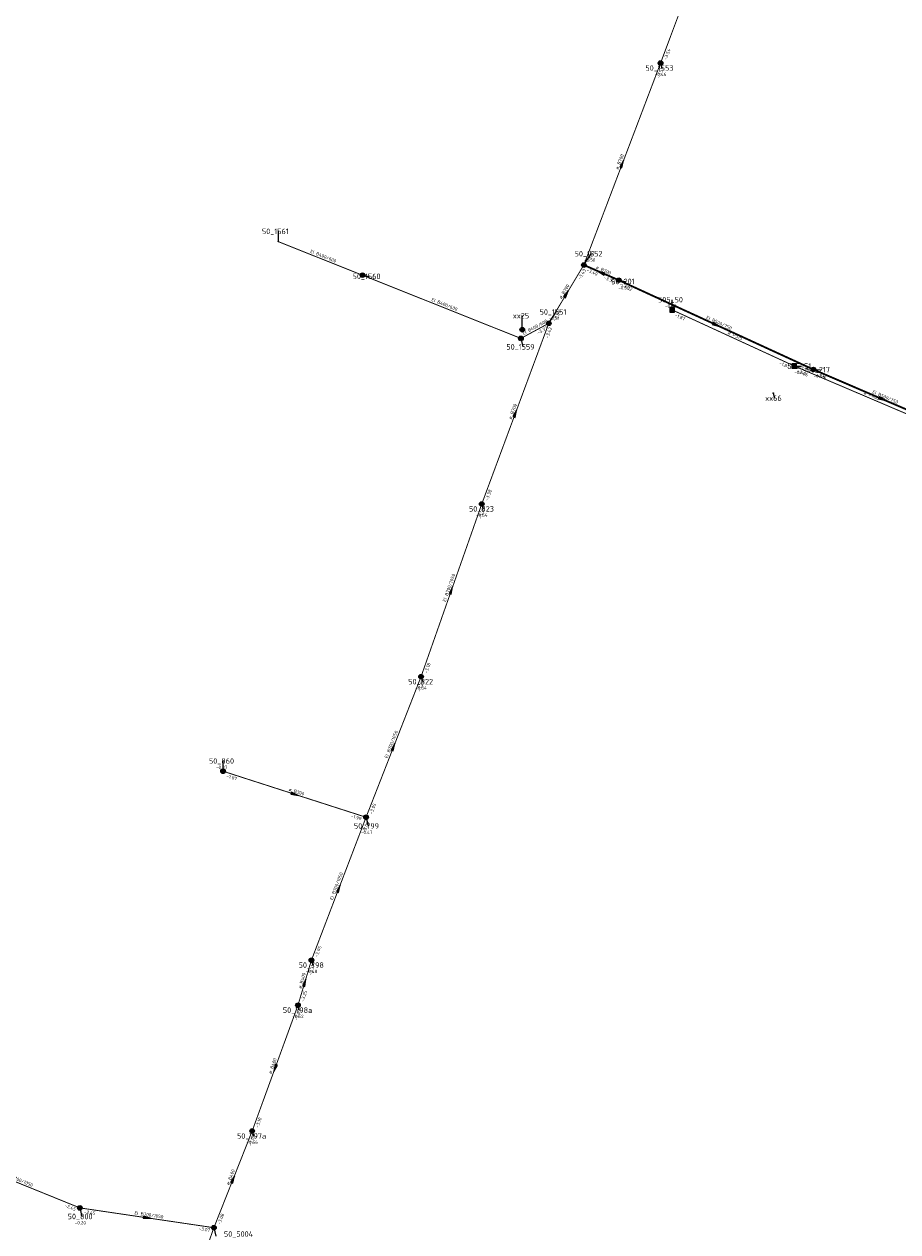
# Model space of a CAD drawing. Header units: metres. Extents: x 249000 to 255300, y 590580 to 596000.
# Tile 32 of 61: x 252944 to 253181, y 592978 to 593306. Entities that reach past the tile are written whole.
import ezdxf
from ezdxf.enums import TextEntityAlignment as Align

# ---------------------------------------------------------------- set-up
doc = ezdxf.new("R2010")
doc.units = ezdxf.units.M
doc.header["$MEASUREMENT"] = 0
doc.linetypes.add('RI-GWA', pattern=[18.45, 6, -1.8, 1.75, -1.8, 1.75, -1.8, 1.75, -1.8])
doc.linetypes.add('RI-HWA', pattern=[7.4, 5, -2.4])
doc.layers.get('0').update_dxf_attribs({"linetype": 'CONTINUOUS'})
for name, color, linetype, lineweight in [('B-WE-RI-GWA_HOOFDRIOOL-G', 1, 'RI-GWA', 18), ('B-WE-RI-GWA_TRANSPORTLEIDING-G', 30, 'RI-GWA', 18), ('B-WE-RI-HWA_TRANSPORTLEIDING-G', 150, 'RI-HWA', 18)]:
    doc.layers.add(name, color=color, linetype=linetype, lineweight=lineweight)
for name, color, linetype in [('RIO-AFMETINGEN', 8, 'CONTINUOUS'), ('RIO-AFSCHOT', 7, 'CONTINUOUS'), ('RIO-BOK', 8, 'CONTINUOUS'), ('RIO-KNOOP', 7, 'CONTINUOUS'), ('RIO-KNOOPNAAM', 170, 'CONTINUOUS'), ('RIO-LEADER', 253, 'CONTINUOUS'), ('RIO-MAAIVELD', 104, 'CONTINUOUS')]:
    doc.layers.add(name, color=color, linetype=linetype)
doc.styles.add('RIO-TXT', font='isocp.shx')

# ---------------------------------------------------------------- blocks, each defined once
blk = doc.blocks.new('K_IPR')
blk.add_lwpolyline([(-0.5, -0.5), (0.5, -0.5), (0.5, 0.5), (-0.5, 0.5)], close=True)
blk.add_solid([(-0.5, 0.5), (0.5, 0.5), (-0.5, -0.5), (0.5, -0.5)])
at = {"style": 'RIO-TXT', "flags": 1}
blk.add_attdef('RIOLERINGSGEBIED', text='', height=1, dxfattribs=at).set_placement((0, 0), align=Align.CENTER)
blk.add_attdef('KNOOPNAAM', text='', height=1, dxfattribs=at).set_placement((0, 0), align=Align.TOP_CENTER)
blk = doc.blocks.new('K_IPG')
blk.add_circle((0, 0), 0.5)
for points in [[(0, 0), (-0.5, 0), (-0.433013, 0.25)], [(0, 0), (-0.433013, -0.25), (-0.5, 0)], [(0, 0), (-0.433013, 0.25), (-0.25, 0.433013)], [(0, 0), (-0.25, -0.433013), (-0.433013, -0.25)], [(0, 0), (-0.25, 0.433013), (0, 0.5)], [(0, 0), (0, -0.5), (-0.25, -0.433013)], [(0, 0), (0, 0.5), (0.25, 0.433013)], [(0, 0), (0.25, 0.433013), (0.433013, 0.25)], [(0, 0), (0.433013, 0.25), (0.5, 0)], [(0, 0), (0.5, 0), (0.433013, -0.25)], [(0, 0), (0.433013, -0.25), (0.25, -0.433013)], [(0, 0), (0.25, -0.433013), (0, -0.5)]]:
    blk.add_solid(points)
at = {"style": 'RIO-TXT', "flags": 1}
blk.add_attdef('RIOLERINGSGEBIED', text='', height=1, dxfattribs=at).set_placement((0, 0), align=Align.CENTER)
blk.add_attdef('KNOOPNAAM', text='', height=1, dxfattribs=at).set_placement((0, 0), align=Align.TOP_CENTER)
blk = doc.blocks.new('K_FIC')
blk.add_circle((0, 0), 0.0625)
at = {"style": 'RIO-TXT', "flags": 1}
blk.add_attdef('RIOLERINGSGEBIED', text='', height=1, dxfattribs=at).set_placement((0, 0), align=Align.CENTER)
blk.add_attdef('KNOOPNAAM', text='', height=1, dxfattribs=at).set_placement((0, 0), align=Align.TOP_CENTER)
blk = doc.blocks.new('L_VHR')
blk.add_lwpolyline([(-0.5, 0), (0.5, 0), (-0.5, 0.15), (-0.5, -0.15), (0.5, 0)])

msp = doc.modelspace()

# ---------------------------------------------------------------- linework, layer by layer
at = {"layer": 'B-WE-RI-GWA_HOOFDRIOOL-G'}
msp.add_lwpolyline([(253095.648, 593240.512, 0.5, 0.5, 0), (253105.104, 593236.416, 0.5, 0.5, 0), (253157.904, 593212.16, 0.5, 0.5, 0), (253195.296, 593196.096, 0.5, 0.5, 0), (253228.384, 593183.808, 0.5, 0.5, 0), (253267.776, 593169.664, 0.5, 0.5, 0), (253308.176, 593156.224, 0.5, 0.5, 0), (253350.432, 593143.36, 0.5, 0.5, 0), (253360.064, 593141.376, 0.5, 0.5, 0), (253419.216, 593127.104, 0.5, 0.5, 0), (253445.984, 593120.32, 0.5, 0.5, 0), (253508.48, 593105.088, 0.5, 0.5, 0), (253513.472, 593103.872, 0.5, 0.5, 0), (253557.488, 593093.312, 0.5, 0.5, 0), (253561.024, 593092.288, 0.5, 0.5, 0), (253608.256, 593081.152, 0.5, 0.5, 0), (253659.968, 593068.736, 0.5, 0.5, 0), (253731.616, 593051.136, 0.5, 0.5, 0), (253795.648, 593034.496, 0.5, 0.5, 0), (253855.088, 593019.072, 0.5, 0.5, 0), (253890.416, 593008.896, 0.5, 0.5, 0), (253988.768, 592978.56, 0.5, 0.5, 0), (253998.656, 593018.56, 0, 0, 0)], format="xyseb", dxfattribs=at)
at = {"layer": 'B-WE-RI-GWA_TRANSPORTLEIDING-G', "const_width": 0.25}
for points in [[(253116.448, 593295.296), (253137.824, 593352.448)], [(253095.648, 593240.512), (253116.448, 593295.296)], [(253035.616, 593237.76), (253012.816, 593246.848)], [(253086.144, 593224.704), (253095.648, 593240.512)], [(253078.576, 593220.608), (253035.616, 593237.76)], [(253067.968, 593175.68), (253086.144, 593224.704)], [(253086.144, 593224.704), (253078.576, 593220.608)], [(253051.504, 593128.832), (253067.968, 593175.68)], [(253036.592, 593090.688), (253051.504, 593128.832)], [(253036.592, 593090.688), (252997.824, 593103.168)], [(253021.776, 593051.904), (253036.592, 593090.688)], [(253021.776, 593051.904), (253018.128, 593039.68)], [(253005.712, 593005.568), (253018.128, 593039.68)], [(252995.328, 592979.328), (253005.712, 593005.568)], [(252958.976, 592984.704), (252924.624, 592998.656)], [(252995.328, 592979.328), (252958.976, 592984.704)], [(252979.744, 592935.488), (252995.328, 592979.328)]]:
    msp.add_lwpolyline(points, dxfattribs=at)
at = {"layer": 'B-WE-RI-HWA_TRANSPORTLEIDING-G', "const_width": 0.25}
for points in [[(253119.584, 593228.352), (253152.704, 593213.12)], [(253152.704, 593213.12), (253193.376, 593195.776)]]:
    msp.add_lwpolyline(points, dxfattribs=at)
at = {"layer": 'RIO-LEADER'}
for p, q in [((253116.45, 593295.31), (253116.81, 593293.9665)), ((253012.82, 593246.87), (253012.8197, 593249.645)), ((253095.64, 593240.54), (253097.6164, 593243.5958)), ((253035.62, 593237.78), (253037.4169, 593237.4424)), ((253105.11, 593236.39), (253106.9069, 593236.0524)), ((253119.58, 593228.34), (253119.5797, 593231.115)), ((253078.94, 593223), (253078.9395, 593226.775)), ((253086.14, 593224.73), (253088.1164, 593227.7858)), ((253078.57, 593220.64), (253079.1035, 593218.3116)), ((253152.71, 593213.1), (253154.6598, 593213.0902)), ((253157.91, 593212.13), (253159.8598, 593212.1202)), ((253147.01, 593205.74), (253147.37, 593204.3965)), ((253067.96, 593175.7), (253068.32, 593174.3565)), ((253051.5, 593128.83), (253051.86, 593127.4865)), ((252997.82, 593103.17), (252997.8197, 593105.945)), ((253036.59, 593090.66), (253037.1235, 593088.3316)), ((253021.77, 593051.91), (253022.13, 593050.5665)), ((253018.13, 593039.69), (253018.49, 593038.3465)), ((253005.71, 593005.56), (253006.07, 593004.2165)), ((252958.98, 592984.7), (252959.5135, 592982.3716)), ((252995.33, 592979.34), (252995.8635, 592977.0116))]:
    msp.add_line(p, q, dxfattribs=at)

# ---------------------------------------------------------------- block references
at = {"layer": 'RIO-AFSCHOT', "xscale": 2, "yscale": 2, "zscale": 2}
for p, rotation in [((253106.045, 593267.925), 69.1886), ((253100.375, 593238.465), 156.3381000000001), ((253090.89, 593232.635), 58.993), ((253131.51, 593224.26), 335.3251), ((253176.6, 593204.125), 336.8167), ((253077.05, 593200.215), 69.6485), ((253059.73, 593152.265), 70.6424), ((253044.045, 593109.745), 68.6564), ((253017.205, 593096.915), 342.1183), ((253029.18, 593071.285), 69.0636), ((253019.95, 593045.8), 73.40530000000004), ((253011.92, 593022.625), 249.9964), ((253000.52, 592992.45), 68.3954), ((252977.155, 592982.02), 351.6127)]:
    msp.add_blockref('L_VHR', p, dxfattribs=dict(at, rotation=rotation))
at = {"layer": 'RIO-KNOOP', "xscale": 1.25, "yscale": 1.25, "zscale": 1.25}
for name, p in [('K_IPG', (253116.448, 593295.296)), ('K_FIC', (253012.816, 593246.848)), ('K_IPG', (253095.648, 593240.512)), ('K_IPG', (253035.616, 593237.76)), ('K_IPG', (253105.104, 593236.416)), ('K_IPR', (253119.584, 593228.352)), ('K_IPG', (253078.944, 593222.976)), ('K_IPG', (253086.144, 593224.704)), ('K_IPG', (253078.576, 593220.608)), ('K_IPR', (253152.704, 593213.12)), ('K_IPG', (253157.904, 593212.16)), ('K_FIC', (253147.008, 593205.76)), ('K_IPG', (253067.968, 593175.68)), ('K_IPG', (253051.504, 593128.832)), ('K_IPG', (252997.824, 593103.168)), ('K_IPG', (253036.592, 593090.688)), ('K_IPG', (253021.776, 593051.904)), ('K_IPG', (253018.128, 593039.68)), ('K_IPG', (253005.712, 593005.568)), ('K_IPG', (252958.976, 592984.704)), ('K_IPG', (252995.328, 592979.328))]:
    msp.add_blockref(name, p, dxfattribs=at)

# ---------------------------------------------------------------- texts
at = {"layer": 'RIO-AFMETINGEN', "style": 'RIO-TXT'}
for s, rotation, p in [('ø B700', 69.1886, (253104.9998, 593266.3003)), ('EI B400/600', 338.2658, (253021.3603, 593243.9019)), ('ø B700', 336.3381, (253098.8049, 593239.592)), ('ø B700', 58.993, (253089.5735, 593231.2208)), ('EI B400/600', 338.2468, (253054.2382, 593230.7943)), ('EI B500/750', 335.3251, (253128.7392, 593225.9913)), ('EI B400/600', 28.3791, (253079.3137, 593221.4972)), ('ø P315', 335.2998, (253134.5992, 593221.8828)), ('ø P400', 336.9586, (253171.4669, 593205.5699)), ('EI B500/750', 336.8167, (253173.7831, 593205.7784)), ('ø B700', 69.6485, (253076.0179, 593198.582)), ('EI B700/1050', 70.6424, (253058.1896, 593149.0858)), ('EI B700/1050', 68.6564, (253042.3952, 593106.6208)), ('ø B300', 342.1183, (253015.5324, 593097.8873)), ('EI B700/1050', 69.0636, (253027.5525, 593068.1494)), ('ø B400', 73.4053, (253019.0242, 593044.1032)), ('ø B400', 69.9964, (253010.8977, 593020.9855)), ('EI B700/1050', 337.891, (252938.7018, 592993.3808)), ('ø B400', 68.3954, (252999.4523, 592990.8396)), ('EI B700/1050', 351.6127, (252973.7421, 592982.9371))]:
    msp.add_text(s, height=0.9, rotation=rotation, dxfattribs=at).set_placement(p)
at = {"layer": 'RIO-BOK', "style": 'RIO-TXT'}
for s, rotation, p in [('-3.54', 69.4974, (253118.1228, 593296.0723)), ('-3.51', 69.1886, (253116.2444, 593291.1087)), ('-3.45', 69.1886, (253097.3169, 593241.2933)), ('-3.43', 58.993, (253094.6936, 593236.441)), ('-3.40', 336.3381, (253096.3098, 593238.828)), ('-3.32', 336.3381, (253100.9264, 593236.8084)), ('-3.32', 335.3251, (253105.7494, 593234.6665)), ('-3.37', 58.993, (253087.9238, 593225.1746)), ('-1.87', 335.2998, (253120.2187, 593226.6162)), ('-3.37', 28.3791, (253083.2377, 593221.6876)), ('-3.42', 69.6485, (253085.9682, 593220.5274)), ('-1.87', 335.2998, (253148.5418, 593213.6091)), ('-2.06', 336.9586, (253153.3983, 593211.3954)), ('-3.35', 335.3251, (253153.7468, 593212.6499)), ('-3.16', 336.8167, (253158.5941, 593210.4237)), ('-3.38', 69.6485, (253069.6308, 593176.4668)), ('-3.38', 70.6424, (253067.861, 593171.4948)), ('-3.18', 70.6424, (253053.1572, 593129.6256)), ('-3.21', 68.6564, (253051.2552, 593124.6303)), ('-1.87', 342.1183, (252998.6588, 593101.5342)), ('-3.05', 68.6564, (253038.2738, 593091.3977)), ('-1.99', 342.1183, (253032.3915, 593090.6732)), ('-3.06', 69.0636, (253036.3752, 593086.4591)), ('-2.95', 69.0636, (253023.4485, 593052.6597)), ('-3.31', 73.4053, (253021.8687, 593047.7069)), ('-3.25', 73.4053, (253019.7464, 593040.5656)), ('-3.05', 69.9964, (253017.9835, 593035.4858)), ('-3.10', 69.9964, (253007.3761, 593006.3369)), ('-3.18', 68.3954, (253005.446, 593001.3613)), ('-2.45', 337.891, (252954.7927, 592985.0207)), ('-2.45', 351.6127, (252960.0772, 592983.225)), ('-3.08', 68.3954, (252997.0172, 592980.07)), ('-3.07', 351.6127, (252991.1867, 592978.6579))]:
    msp.add_text(s, height=0.9, rotation=rotation, dxfattribs=at).set_placement(p)
at = {"layer": 'RIO-KNOOPNAAM', "style": 'RIO-TXT'}
for s, p in [('50_1553', (253112.3475, 593293.2165)), ('50_1561', (253008.3572, 593248.895)), ('50_1552', (253093.1539, 593242.8458)), ('50_1560', (253032.9544, 593236.6924)), ('50_201', (253103.0819, 593235.3024)), ('505_50', (253115.7547, 593230.365)), ('xx25', (253076.3895, 593226.025)), ('50_1551', (253083.6539, 593227.0358)), ('50_1559', (253074.641, 593217.5616)), ('505_51', (253150.8348, 593212.3402)), ('50_217', (253156.0348, 593211.3702)), ('xx66', (253144.82, 593203.6465)), ('50_823', (253064.495, 593173.6065)), ('50_822', (253048.035, 593126.7365)), ('50_860', (252993.9947, 593105.195)), ('50_799', (253033.2985, 593087.5816)), ('50_798', (253018.305, 593049.8165)), ('50_798a', (253014.0275, 593037.5965)), ('50_797a', (253001.6075, 593003.4665)), ('50_800', (252955.6885, 592981.6216)), ('50_5004', (252998.0572, 592976.845))]:
    msp.add_text(s, height=1.5, dxfattribs=at).set_placement(p)
at = {"layer": 'RIO-MAAIVELD', "style": 'RIO-TXT'}
for s, p in [('-0.46', (253114.8975, 593291.8165)), ('-0.50', (253095.7039, 593241.4458)), ('-0.50', (253104.9944, 593233.9024)), ('-0.53', (253117.6672, 593228.965)), ('-0.51', (253086.2039, 593225.6358)), ('-0.43', (253152.7473, 593210.9402)), ('-0.54', (253157.9473, 593209.9702)), ('-0.54', (253066.4075, 593172.2065)), ('-0.54', (253049.9475, 593125.3365)), ('-0.37', (252995.9072, 593103.795)), ('-0.47', (253035.211, 593086.1816)), ('-0.48', (253020.2175, 593048.4165)), ('-0.52', (253016.5775, 593036.1965)), ('-0.56', (253004.1575, 593002.0665)), ('-0.20', (252957.601, 592980.2216))]:
    msp.add_text(s, height=0.9, dxfattribs=at).set_placement(p)

doc.saveas('drawing.dxf')
